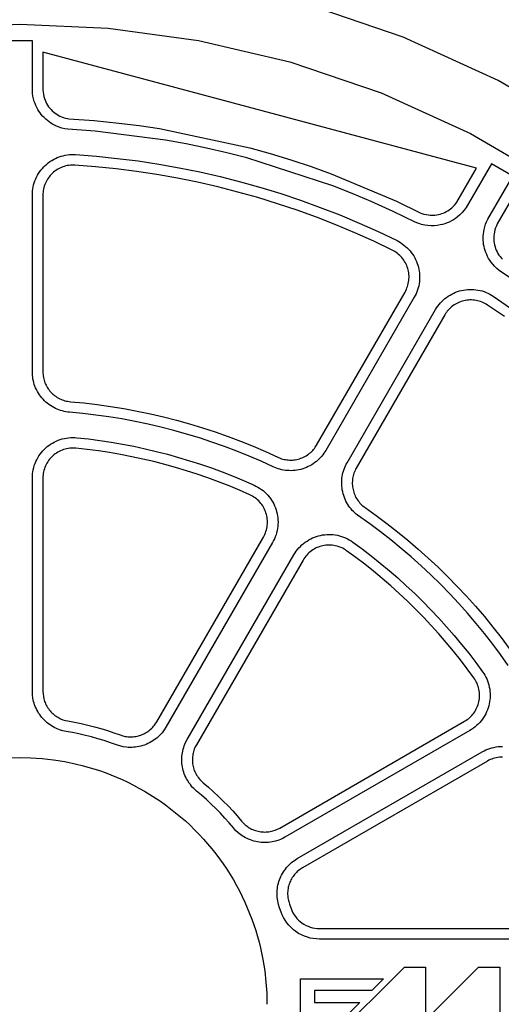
# Model space of a CAD drawing. Header units: inches. Extents: x -8.4 to 8.4, y -8.4 to 8.4.
# Tile 13 of 16: x 0 to 2.7, y 0 to 5.5. Entities that reach past the tile are written whole.
import ezdxf

# ---------------------------------------------------------------- set-up
doc = ezdxf.new("R2010")
doc.units = ezdxf.units.IN
doc.layers.get('0').update_dxf_attribs({"true_color": 0xc2ced6})

msp = doc.modelspace()

# ---------------------------------------------------------------- linework, layer by layer
for points in [[(5.7834, -0.5218), (5.8069, 0), (5.7834, 0.5218), (5.71, 1.0566), (5.5828, 1.5978), (5.3992, 2.1375), (5.1582, 2.6671), (4.8604, 3.1776), (4.5082, 3.6601), (4.1061, 4.1061), (3.6601, 4.5082), (3.1776, 4.8604), (2.6671, 5.1582), (2.1375, 5.3992), (1.5978, 5.5828), (1.0566, 5.71), (0.5218, 5.7834), (0, 5.8069), (-0.5218, 5.7834)], [(-0.4917, 5.4502), (0, 5.4723), (0.4917, 5.4502), (0.9958, 5.381), (1.5058, 5.2611), (2.0143, 5.0881), (2.5134, 4.861), (2.9945, 4.5803), (3.4492, 4.2485), (3.8695, 3.8695), (4.2485, 3.4492), (4.5803, 2.9945), (4.861, 2.5134), (5.0881, 2.0143), (5.2611, 1.5058), (5.381, 0.9958), (5.4502, 0.4917), (5.4723, 0), (5.4502, -0.4917)], [(2.7997, 4.0114), (2.6732, 4.0974), (2.6604, 4.1079), (2.6485, 4.1193), (2.6374, 4.1315), (2.6273, 4.1444), (2.6206, 4.1542), (2.6145, 4.1642), (2.6088, 4.1746), (2.6037, 4.1852), (2.5991, 4.1964), (2.5951, 4.2078), (2.5917, 4.2194), (2.5889, 4.2312), (2.5868, 4.2425), (2.5854, 4.2539), (2.5845, 4.2653), (2.5841, 4.2768), (2.5844, 4.2889), (2.5854, 4.301), (2.5869, 4.313), (2.5892, 4.3248), (2.5929, 4.3398), (2.5977, 4.3545), (2.6034, 4.3688), (2.6101, 4.3827), (2.7493, 4.6241), (2.6299, 4.693), (2.4885, 4.4487), (2.478, 4.4339), (2.4663, 4.4201), (2.4535, 4.4072), (2.4398, 4.3953), (2.4291, 4.3874), (2.418, 4.38), (2.4065, 4.3734), (2.3946, 4.3674), (2.3824, 4.3622), (2.3699, 4.3576), (2.3571, 4.3539), (2.3442, 4.3508), (2.3274, 4.3481), (2.3106, 4.3466), (2.2924, 4.3464), (2.2752, 4.3476), (2.2582, 4.35), (2.2405, 4.354), (2.2303, 4.357), (2.2203, 4.3604), (2.2052, 4.3667), (2.0829, 4.4261), (1.9595, 4.4821), (1.8526, 4.5274), (1.7446, 4.5701), (1.2661, 4.7251), (1.1536, 4.7538), (1.0404, 4.7798), (0.9267, 4.8032), (0.8124, 4.8238), (0.4189, 4.8738), (0.2663, 4.8851), (0.2501, 4.8878), (0.2341, 4.8916), (0.2184, 4.8967), (0.2031, 4.9028), (0.1924, 4.9079), (0.1821, 4.9135), (0.172, 4.9197), (0.1623, 4.9264), (0.1527, 4.9337), (0.1435, 4.9416), (0.1348, 4.95), (0.1265, 4.9588), (0.119, 4.9675), (0.112, 4.9766), (0.1055, 4.9861), (0.0995, 4.9959), (0.0937, 5.0065), (0.0885, 5.0174), (0.0839, 5.0286), (0.0799, 5.04), (0.0756, 5.0548), (0.0724, 5.0699), (0.0702, 5.0852), (0.0691, 5.1006), (0.0689, 5.3792), (-0.0689, 5.3792)], [(0.128, 5.1043), (0.1288, 5.0923), (0.1305, 5.0803), (0.1331, 5.0686), (0.1364, 5.057), (0.14, 5.0473), (0.1441, 5.0378), (0.1488, 5.0286), (0.1541, 5.0198), (0.1599, 5.0112), (0.1663, 5.003), (0.1731, 4.9953), (0.1804, 4.988), (0.1881, 4.9811), (0.1962, 4.9747), (0.2047, 4.9689), (0.2136, 4.9636), (0.2228, 4.9588), (0.2322, 4.9546), (0.2419, 4.951), (0.2518, 4.948), (0.2652, 4.945), (0.2726, 4.9438), (0.414, 4.9335), (0.5511, 4.92), (0.665, 4.9059), (0.7786, 4.8892), (1.2814, 4.7821), (1.3963, 4.7498), (1.5104, 4.7148), (1.6237, 4.677), (1.736, 4.6365), (2.0999, 4.4834), (2.2332, 4.4189), (2.2428, 4.4151), (2.2527, 4.4119), (2.2655, 4.4088), (2.2785, 4.4066), (2.2876, 4.4057), (2.2968, 4.4054), (2.306, 4.4055), (2.3151, 4.4061), (2.3248, 4.4073), (2.3344, 4.4091), (2.3439, 4.4115), (2.3532, 4.4143), (2.3618, 4.4176), (2.3702, 4.4212), (2.3784, 4.4254), (2.3864, 4.4299), (2.3941, 4.4349), (2.4015, 4.4404), (2.4086, 4.4462), (2.4154, 4.4524), (2.4245, 4.4619), (2.4328, 4.4722), (2.4375, 4.4787), (2.547, 4.6674), (0.128, 5.3155), (0.128, 5.1043)], [(0.2664, 3.3065), (0.2563, 3.308), (0.2464, 3.31), (0.2365, 3.3124), (0.2267, 3.3152), (0.2171, 3.3185), (0.2077, 3.3222), (0.1985, 3.3264), (0.1888, 3.3312), (0.1793, 3.3366), (0.17, 3.3424), (0.1611, 3.3487), (0.1524, 3.3554), (0.1441, 3.3625), (0.1362, 3.3699), (0.1287, 3.3777), (0.1215, 3.3859), (0.1147, 3.3944), (0.1084, 3.4033), (0.1024, 3.4124), (0.0969, 3.4219), (0.0919, 3.4316), (0.0873, 3.4415), (0.0833, 3.4515), (0.08, 3.4611), (0.077, 3.4708), (0.0746, 3.4807), (0.0725, 3.4906), (0.0709, 3.5007), (0.0698, 3.5108), (0.0691, 3.5209), (0.0689, 3.531), (0.0689, 4.5179), (0.0692, 4.5292), (0.07, 4.5406), (0.0715, 4.552), (0.0735, 4.5634), (0.0761, 4.5748), (0.0794, 4.586), (0.0832, 4.5971), (0.0876, 4.608), (0.0925, 4.6186), (0.098, 4.629), (0.104, 4.639), (0.1105, 4.6487), (0.1174, 4.6579), (0.1247, 4.6668), (0.1325, 4.6752), (0.1405, 4.6831), (0.149, 4.6907), (0.1578, 4.6978), (0.1672, 4.7046), (0.1769, 4.7109), (0.1869, 4.7167), (0.1973, 4.722), (0.208, 4.7268), (0.219, 4.7311), (0.2301, 4.7347), (0.2414, 4.7378), (0.2529, 4.7403), (0.2643, 4.7422), (0.2758, 4.7435), (0.2873, 4.7442), (0.2987, 4.7443), (0.31, 4.7438), (0.4265, 4.7348), (0.5427, 4.7229), (0.6585, 4.7081), (0.774, 4.6905), (0.8889, 4.6701), (1.0034, 4.6468), (1.1173, 4.6208), (1.2304, 4.592), (1.3428, 4.5603), (1.4545, 4.526), (1.5652, 4.4889), (1.675, 4.4491), (1.7838, 4.4066), (1.8915, 4.3614), (1.9981, 4.3137), (2.1034, 4.2633), (2.1134, 4.258), (2.1232, 4.2522), (2.1328, 4.2459), (2.1422, 4.239), (2.1512, 4.2316), (2.1598, 4.2238), (2.1681, 4.2155), (2.1759, 4.2067), (2.1832, 4.1976), (2.1901, 4.1881), (2.1965, 4.1783), (2.2023, 4.1682), (2.2075, 4.1578), (2.2122, 4.1473), (2.2163, 4.1367), (2.2199, 4.126), (2.2229, 4.1151), (2.2254, 4.1039), (2.2273, 4.0926), (2.2287, 4.0811), (2.2294, 4.0695), (2.2296, 4.0578), (2.2292, 4.0461), (2.2281, 4.0344), (2.2265, 4.0228), (2.2243, 4.0113), (2.2214, 3.9999), (2.218, 3.9888), (2.2141, 3.9779), (2.2097, 3.9673), (2.2047, 3.957), (2.1993, 3.9471), (1.7058, 3.0924), (1.6954, 3.076), (1.6895, 3.0679), (1.6832, 3.06), (1.6764, 3.0524), (1.6693, 3.0449), (1.6617, 3.0377), (1.6536, 3.0308), (1.6452, 3.0242), (1.6365, 3.018), (1.6273, 3.0121), (1.6179, 3.0067), (1.6081, 3.0017), (1.5981, 2.9971), (1.5879, 2.9931), (1.5774, 2.9895), (1.5668, 2.9865), (1.5561, 2.984), (1.5453, 2.982), (1.5344, 2.9805), (1.5236, 2.9796), (1.5127, 2.9792), (1.502, 2.9793), (1.4913, 2.9799), (1.4808, 2.981), (1.4704, 2.9826), (1.4603, 2.9847), (1.4504, 2.9871), (1.4407, 2.99), (1.4313, 2.9932), (1.4133, 3.0008), (1.3462, 3.0315), (1.2784, 3.0607), (1.21, 3.0884), (1.141, 3.1145), (1.0711, 3.1392), (1.0007, 3.1624), (0.9298, 3.1839), (0.8585, 3.2039), (0.7867, 3.2223), (0.7145, 3.2391), (0.642, 3.2542), (0.5691, 3.2677), (0.4963, 3.2796), (0.4232, 3.2898), (0.3499, 3.2984), (0.2764, 3.3054), (0.2664, 3.3065)], [(0.3563, 3.3571), (0.431, 3.3484), (0.5056, 3.3379), (0.5799, 3.3258), (0.6538, 3.3121), (0.7275, 3.2967), (0.8009, 3.2796), (0.8738, 3.261), (0.9462, 3.2407), (1.0183, 3.2188), (1.0898, 3.1953), (1.1607, 3.1702), (1.2311, 3.1435), (1.3009, 3.1153), (1.37, 3.0855), (1.4385, 3.0542), (1.4517, 3.0486), (1.4587, 3.0462), (1.4659, 3.0441), (1.4732, 3.0423), (1.4807, 3.0408), (1.4884, 3.0396), (1.4961, 3.0388), (1.504, 3.0383), (1.512, 3.0383), (1.52, 3.0385), (1.528, 3.0392), (1.536, 3.0403), (1.544, 3.0418), (1.5519, 3.0436), (1.5598, 3.0459), (1.5675, 3.0485), (1.5751, 3.0515), (1.5825, 3.0549), (1.5897, 3.0586), (1.5967, 3.0626), (1.6034, 3.0669), (1.6099, 3.0715), (1.6161, 3.0764), (1.622, 3.0815), (1.6276, 3.0868), (1.633, 3.0923), (1.6379, 3.098), (1.6426, 3.1038), (1.647, 3.1098), (1.6547, 3.1219), (2.1482, 3.9766), (2.1521, 3.984), (2.1558, 3.9916), (2.1591, 3.9994), (2.162, 4.0074), (2.1645, 4.0157), (2.1666, 4.0241), (2.1683, 4.0326), (2.1695, 4.0411), (2.1702, 4.0498), (2.1706, 4.0584), (2.1704, 4.0671), (2.1699, 4.0757), (2.1689, 4.0842), (2.1674, 4.0925), (2.1656, 4.1008), (2.1634, 4.1088), (2.1607, 4.1168), (2.1577, 4.1246), (2.1542, 4.1324), (2.1503, 4.14), (2.146, 4.1475), (2.1414, 4.1547), (2.1363, 4.1617), (2.1308, 4.1685), (2.1251, 4.175), (2.119, 4.1811), (2.1126, 4.1869), (2.1059, 4.1924), (2.099, 4.1975), (2.0919, 4.2022), (2.0847, 4.2064), (2.0773, 4.2103), (1.9732, 4.2601), (1.868, 4.3073), (1.7616, 4.3519), (1.6542, 4.3938), (1.5458, 4.4331), (1.4364, 4.4698), (1.3261, 4.5037), (1.2151, 4.5349), (1.1034, 4.5634), (0.9909, 4.5891), (0.8779, 4.6121), (0.7643, 4.6322), (0.6503, 4.6496), (0.5359, 4.6642), (0.4212, 4.676), (0.3062, 4.6849), (0.2978, 4.6852), (0.2894, 4.6851), (0.2809, 4.6846), (0.2724, 4.6837), (0.2639, 4.6823), (0.2555, 4.6804), (0.2471, 4.6782), (0.2389, 4.6755), (0.2308, 4.6723), (0.2229, 4.6688), (0.2152, 4.6648), (0.2078, 4.6605), (0.2006, 4.6559), (0.1937, 4.6509), (0.1871, 4.6456), (0.1809, 4.64), (0.1749, 4.6342), (0.1692, 4.628), (0.1638, 4.6214), (0.1587, 4.6146), (0.1539, 4.6074), (0.1495, 4.6), (0.1454, 4.5923), (0.1418, 4.5845), (0.1385, 4.5764), (0.1357, 4.5682), (0.1333, 4.5599), (0.1314, 4.5515), (0.1299, 4.5431), (0.1288, 4.5347), (0.1282, 4.5263), (0.128, 4.5179), (0.128, 3.531), (0.1281, 3.5232), (0.1287, 3.5155), (0.1296, 3.5078), (0.1309, 3.5001), (0.1325, 3.4924), (0.1344, 3.4849), (0.1367, 3.4775), (0.1394, 3.4702), (0.1424, 3.463), (0.1457, 3.456), (0.1493, 3.4491), (0.1533, 3.4424), (0.1576, 3.4359), (0.1622, 3.4296), (0.167, 3.4235), (0.1721, 3.4177), (0.1775, 3.4121), (0.1832, 3.4068), (0.1891, 3.4017), (0.1952, 3.3969), (0.2015, 3.3924), (0.2081, 3.3882), (0.2148, 3.3843), (0.2217, 3.3807), (0.2287, 3.3775), (0.2359, 3.3745), (0.2433, 3.372), (0.2508, 3.3697), (0.2583, 3.3678), (0.266, 3.3663), (0.2736, 3.3651), (0.2813, 3.3642), (0.3563, 3.3571)], [(2.7686, 4.5394), (2.663, 4.3564)], [(2.663, 4.3564), (2.6577, 4.3456), (2.6532, 4.3344), (2.6495, 4.323), (2.6467, 4.3113), (2.6449, 4.3011), (2.6437, 4.2908), (2.6432, 4.2805), (2.6433, 4.2702), (2.6441, 4.2599), (2.6455, 4.2496), (2.6475, 4.2395), (2.6502, 4.2295), (2.6534, 4.2197), (2.6573, 4.2101), (2.6617, 4.2008), (2.6668, 4.1918), (2.6723, 4.1831), (2.6784, 4.1747), (2.685, 4.1668), (2.692, 4.1592)], [(1.8252, 3.0235), (2.3186, 3.8782), (2.3245, 3.8878), (2.331, 3.8973), (2.3379, 3.9064), (2.3454, 3.9153), (2.3533, 3.9238), (2.3617, 3.9319), (2.3706, 3.9396), (2.3798, 3.9468), (2.3894, 3.9536), (2.3993, 3.9598), (2.4096, 3.9655), (2.42, 3.9706), (2.4306, 3.9752), (2.4414, 3.9792), (2.4523, 3.9826), (2.4633, 3.9855), (2.4743, 3.9878), (2.4856, 3.9895), (2.497, 3.9907), (2.5086, 3.9913), (2.5202, 3.9913), (2.5319, 3.9907), (2.5436, 3.9895), (2.5552, 3.9877), (2.5667, 3.9853), (2.578, 3.9823), (2.5891, 3.9788), (2.6, 3.9747), (2.6106, 3.97), (2.6209, 3.9649), (2.6309, 3.9593), (2.6404, 3.9532), (2.7367, 3.8872)], [(2.7025, 3.8391), (2.6076, 3.9041), (2.6005, 3.9086), (2.5932, 3.9128), (2.5856, 3.9165), (2.5778, 3.92), (2.5697, 3.923), (2.5615, 3.9256), (2.5531, 3.9278), (2.5446, 3.9296), (2.536, 3.931), (2.5274, 3.9318), (2.5188, 3.9323), (2.5102, 3.9323), (2.5016, 3.9318), (2.4932, 3.9309), (2.4849, 3.9296), (2.4767, 3.9279), (2.4686, 3.9258), (2.4605, 3.9233), (2.4526, 3.9204), (2.4447, 3.917), (2.437, 3.9132), (2.4294, 3.909), (2.4221, 3.9044), (2.415, 3.8994), (2.4082, 3.894), (2.4016, 3.8884), (2.3954, 3.8824), (2.3895, 3.8761), (2.384, 3.8695), (2.3789, 3.8628), (2.3741, 3.8558), (2.3698, 3.8487), (1.8763, 2.9939), (1.8726, 2.9871), (1.8692, 2.9802), (1.8661, 2.973), (1.8634, 2.9657), (1.8609, 2.9583), (1.8589, 2.9508), (1.8572, 2.9432), (1.8558, 2.9356), (1.8548, 2.9279), (1.8542, 2.9202), (1.8539, 2.9124), (1.854, 2.9046), (1.8544, 2.8968), (1.8552, 2.889), (1.8564, 2.8814), (1.8579, 2.8738), (1.8598, 2.8662), (1.862, 2.8588), (1.8646, 2.8514), (1.8675, 2.8442), (1.8707, 2.8371), (1.8743, 2.8302), (1.8782, 2.8235), (1.8824, 2.8169), (1.8868, 2.8106), (1.8916, 2.8045), (1.8967, 2.7986), (1.902, 2.7929), (1.9076, 2.7875), (1.9135, 2.7823), (1.9195, 2.7774), (1.9258, 2.7729), (1.9868, 2.7294)], [(0.5388, 1.4483), (0.5045, 1.4606), (0.4699, 1.4721), (0.4351, 1.4828), (0.3999, 1.4926), (0.3646, 1.5016), (0.3291, 1.5098), (0.2934, 1.5172), (0.2575, 1.5237), (0.2394, 1.5275), (0.2212, 1.533), (0.2031, 1.5401), (0.1942, 1.5443), (0.1853, 1.549), (0.1766, 1.5541), (0.1681, 1.5596), (0.1598, 1.5655), (0.1518, 1.5718), (0.144, 1.5785), (0.1364, 1.5856), (0.1292, 1.593), (0.1224, 1.6007), (0.1159, 1.6088), (0.1098, 1.6171), (0.104, 1.6257), (0.0987, 1.6346), (0.0938, 1.6436), (0.0894, 1.6527), (0.0854, 1.662), (0.0818, 1.6714), (0.0787, 1.6809), (0.076, 1.6904), (0.072, 1.7095), (0.0697, 1.7284), (0.0689, 1.7469), (0.0689, 2.938), (0.0692, 2.9495), (0.0701, 2.9611), (0.0716, 2.9728), (0.0737, 2.9844), (0.0765, 2.996), (0.0798, 3.0074), (0.0838, 3.0187), (0.0884, 3.0298), (0.0935, 3.0406), (0.0992, 3.0512), (0.1055, 3.0613), (0.1122, 3.0711), (0.1194, 3.0805), (0.127, 3.0894), (0.1351, 3.0979), (0.1434, 3.1058), (0.1522, 3.1134), (0.1614, 3.1205), (0.171, 3.1272), (0.1811, 3.1334), (0.1915, 3.1391), (0.2023, 3.1443), (0.2133, 3.149), (0.2246, 3.153), (0.2361, 3.1565), (0.2477, 3.1593), (0.2594, 3.1615), (0.2712, 3.1631), (0.283, 3.164), (0.2948, 3.1643), (0.3064, 3.1641), (0.3179, 3.1632), (0.3815, 3.1562), (0.4451, 3.1478), (0.5085, 3.1382), (0.5718, 3.1273), (0.6349, 3.1151), (0.6978, 3.1016), (0.7605, 3.0868), (0.8228, 3.0708), (0.8848, 3.0535), (0.9465, 3.035), (1.0077, 3.0152), (1.0684, 2.9942), (1.1287, 2.972), (1.1885, 2.9486), (1.2477, 2.9241), (1.3063, 2.8984), (1.3167, 2.8934), (1.3269, 2.8878), (1.3369, 2.8816), (1.3466, 2.8749), (1.3561, 2.8676), (1.3651, 2.8599), (1.3738, 2.8516), (1.382, 2.8429), (1.3898, 2.8337), (1.397, 2.8242), (1.4037, 2.8143), (1.4099, 2.8042), (1.4155, 2.7937), (1.4205, 2.7831), (1.4249, 2.7723), (1.4287, 2.7614), (1.432, 2.7504), (1.4347, 2.7391), (1.4368, 2.7275), (1.4384, 2.7158), (1.4393, 2.7039), (1.4396, 2.692), (1.4393, 2.68), (1.4384, 2.6681), (1.4368, 2.6562), (1.4346, 2.6444), (1.4318, 2.6328), (1.4284, 2.6214), (1.4244, 2.6103), (1.4199, 2.5994), (1.4148, 2.5889), (1.4093, 2.5788), (0.8138, 1.5473), (0.8039, 1.5316), (0.7924, 1.5165), (0.7794, 1.502), (0.7723, 1.4951), (0.7649, 1.4884), (0.7571, 1.4821), (0.7489, 1.476), (0.7405, 1.4703), (0.7318, 1.4649), (0.7228, 1.4599), (0.7135, 1.4554), (0.7041, 1.4512), (0.6944, 1.4475), (0.6846, 1.4442), (0.6746, 1.4414), (0.6646, 1.439), (0.6545, 1.4371), (0.6443, 1.4357), (0.6342, 1.4347), (0.6241, 1.4342), (0.614, 1.4341), (0.604, 1.4345), (0.5942, 1.4353), (0.5749, 1.4382), (0.5564, 1.4426), (0.5388, 1.4483)], [(1.3582, 2.6083), (1.3622, 2.6158), (1.366, 2.6236), (1.3693, 2.6316), (1.3722, 2.6398), (1.3748, 2.6482), (1.3768, 2.6568), (1.3785, 2.6655), (1.3796, 2.6743), (1.3804, 2.6831), (1.3806, 2.692), (1.3804, 2.7008), (1.3797, 2.7096), (1.3785, 2.7182), (1.3769, 2.7268), (1.3749, 2.7351), (1.3725, 2.7433), (1.3697, 2.7514), (1.3664, 2.7593), (1.3627, 2.7672), (1.3586, 2.7749), (1.354, 2.7824), (1.3491, 2.7897), (1.3437, 2.7968), (1.338, 2.8035), (1.3319, 2.81), (1.3255, 2.8161), (1.3188, 2.8218), (1.3118, 2.8272), (1.3046, 2.8321), (1.2973, 2.8367), (1.2897, 2.8408), (1.282, 2.8445), (1.2243, 2.8698), (1.1661, 2.894), (1.1073, 2.917), (1.0482, 2.9387), (0.9886, 2.9593), (0.9286, 2.9787), (0.8683, 2.9968), (0.8075, 3.0138), (0.7465, 3.0295), (0.6851, 3.0439), (0.6235, 3.0571), (0.5616, 3.0691), (0.4995, 3.0798), (0.4372, 3.0893), (0.3747, 3.0975), (0.312, 3.1044), (0.3035, 3.1051), (0.2949, 3.1053), (0.2862, 3.105), (0.2775, 3.1043), (0.2688, 3.1032), (0.2601, 3.1015), (0.2515, 3.0995), (0.243, 3.0969), (0.2347, 3.0939), (0.2265, 3.0905), (0.2186, 3.0867), (0.2109, 3.0824), (0.2034, 3.0778), (0.1963, 3.0729), (0.1895, 3.0676), (0.183, 3.062), (0.1769, 3.0562), (0.1709, 3.0499), (0.1653, 3.0433), (0.16, 3.0364), (0.155, 3.0291), (0.1504, 3.0216), (0.1462, 3.0138), (0.1423, 3.0058), (0.139, 2.9976), (0.136, 2.9893), (0.1335, 2.9808), (0.1315, 2.9723), (0.1299, 2.9637), (0.1288, 2.9551), (0.1282, 2.9465), (0.128, 2.938), (0.128, 1.7469), (0.1286, 1.7327), (0.1304, 1.7186), (0.1334, 1.7047), (0.1375, 1.6911), (0.1402, 1.6841), (0.1432, 1.6771), (0.1465, 1.6703), (0.1501, 1.6636), (0.1541, 1.6571), (0.1583, 1.6508), (0.1627, 1.6447), (0.1675, 1.6389), (0.1725, 1.6332), (0.1777, 1.6278), (0.1833, 1.6226), (0.189, 1.6176), (0.195, 1.6129), (0.2011, 1.6085), (0.2075, 1.6044), (0.214, 1.6006), (0.2267, 1.5943), (0.2399, 1.589), (0.2535, 1.5848), (0.2674, 1.5819), (0.3046, 1.5751), (0.3416, 1.5675), (0.3785, 1.559), (0.4152, 1.5497), (0.4517, 1.5394), (0.4879, 1.5283), (0.5238, 1.5164), (0.5594, 1.5037), (0.5733, 1.4992), (0.5804, 1.4974), (0.5876, 1.4959), (0.5949, 1.4947), (0.6022, 1.4939), (0.6168, 1.4932), (0.6241, 1.4933), (0.6315, 1.4937), (0.6388, 1.4945), (0.646, 1.4956), (0.6533, 1.497), (0.6604, 1.4987), (0.6675, 1.5007), (0.6744, 1.503), (0.6812, 1.5057), (0.6879, 1.5086), (0.6945, 1.5118), (0.701, 1.5154), (0.7073, 1.5192), (0.7134, 1.5232), (0.7193, 1.5275), (0.725, 1.5321), (0.7359, 1.542), (0.7409, 1.5473), (0.7458, 1.5528), (0.7504, 1.5586), (0.7547, 1.5645), (0.7626, 1.5768), (1.3582, 2.6083)], [(2.7243, 1.8921), (2.6817, 1.9521), (2.6376, 2.0112), (2.5922, 2.0695), (2.5454, 2.1268), (2.4973, 2.183), (2.4479, 2.2383), (2.3973, 2.2924), (2.3454, 2.3454), (2.2924, 2.3973), (2.2383, 2.4479), (2.183, 2.4973), (2.1268, 2.5454), (2.0695, 2.5922), (2.0112, 2.6376), (1.9521, 2.6817), (1.8839, 2.7303), (1.876, 2.7366), (1.8683, 2.7433), (1.861, 2.7504), (1.854, 2.7577), (1.8473, 2.7654), (1.841, 2.7733), (1.835, 2.7815), (1.8291, 2.7906), (1.8235, 2.7999), (1.8185, 2.8096), (1.8138, 2.8195), (1.8097, 2.8296), (1.806, 2.8399), (1.8029, 2.8503), (1.8003, 2.8609), (1.7982, 2.8715), (1.7966, 2.8823), (1.7955, 2.8931), (1.7949, 2.9041), (1.7949, 2.915), (1.7954, 2.9259), (1.7964, 2.9367), (1.7979, 2.9475), (1.7998, 2.9574), (1.8021, 2.9673), (1.8049, 2.9771), (1.8081, 2.9867), (1.8118, 2.9962), (1.8158, 3.0055), (1.8203, 3.0146), (1.8252, 3.0235)], [(1.9868, 2.7294), (2.047, 2.6846), (2.1063, 2.6383), (2.1646, 2.5907), (2.2219, 2.5417), (2.2781, 2.4915), (2.3332, 2.4399), (2.3872, 2.3872), (2.4399, 2.3332), (2.4915, 2.2781), (2.5417, 2.2219), (2.5907, 2.1646), (2.6383, 2.1063), (2.6846, 2.047), (2.7294, 1.9868)], [(1.4784, 0.9331), (1.462, 0.9245), (1.4445, 0.9171), (1.4259, 0.9111), (1.4164, 0.9086), (1.4066, 0.9066), (1.3967, 0.905), (1.3866, 0.9038), (1.3764, 0.9031), (1.3662, 0.9028), (1.3559, 0.903), (1.3456, 0.9036), (1.3353, 0.9048), (1.3251, 0.9064), (1.315, 0.9084), (1.3049, 0.9109), (1.295, 0.9139), (1.2853, 0.9173), (1.2758, 0.9212), (1.2666, 0.9254), (1.2575, 0.93), (1.2488, 0.935), (1.2404, 0.9403), (1.2322, 0.9459), (1.217, 0.958), (1.2031, 0.9711), (1.1908, 0.9849), (1.1672, 1.0127), (1.143, 1.0399), (1.1182, 1.0666), (1.0927, 1.0927), (1.0666, 1.1182), (1.0399, 1.143), (1.0127, 1.1672), (0.9849, 1.1908), (0.9702, 1.2041), (0.9633, 1.2112), (0.9567, 1.2186), (0.9504, 1.2263), (0.9445, 1.2343), (0.9337, 1.251), (0.9289, 1.2596), (0.9245, 1.2685), (0.9204, 1.2776), (0.9168, 1.2868), (0.9135, 1.2962), (0.9107, 1.3058), (0.9083, 1.3154), (0.9064, 1.3251), (0.9048, 1.3349), (0.9037, 1.3447), (0.903, 1.3547), (0.9028, 1.3646), (0.903, 1.3745), (0.9036, 1.3845), (0.9047, 1.3943), (0.9061, 1.4041), (0.9104, 1.4235), (0.9132, 1.433), (0.9164, 1.4424), (0.92, 1.4517), (0.924, 1.4608), (0.9331, 1.4784), (1.5286, 2.5099), (1.5347, 2.5197), (1.5412, 2.5294), (1.5484, 2.5387), (1.556, 2.5477), (1.5642, 2.5563), (1.5728, 2.5646), (1.5819, 2.5724), (1.5914, 2.5797), (1.6013, 2.5865), (1.6115, 2.5928), (1.622, 2.5985), (1.6327, 2.6036), (1.6437, 2.6081), (1.6547, 2.612), (1.6659, 2.6153), (1.6771, 2.618), (1.6885, 2.6202), (1.7, 2.6217), (1.7117, 2.6227), (1.7235, 2.6231), (1.7354, 2.6228), (1.7473, 2.622), (1.7592, 2.6204), (1.771, 2.6183), (1.7827, 2.6155), (1.7942, 2.6122), (1.8054, 2.6082), (1.8164, 2.6037), (1.8271, 2.5986), (1.8374, 2.593), (1.8474, 2.587), (1.8569, 2.5805), (1.9086, 2.5425), (1.9595, 2.5035), (2.0096, 2.4634), (2.0589, 2.4224), (2.1074, 2.3802), (2.1552, 2.3371), (2.202, 2.293), (2.248, 2.248), (2.293, 2.202), (2.3371, 2.1552), (2.3802, 2.1074), (2.4224, 2.0589), (2.4634, 2.0096), (2.5035, 1.9595), (2.5425, 1.9086), (2.5805, 1.8569), (2.587, 1.8474), (2.593, 1.8374), (2.5986, 1.8271), (2.6037, 1.8164), (2.6082, 1.8054), (2.6122, 1.7942), (2.6155, 1.7827), (2.6183, 1.771), (2.6204, 1.7592), (2.622, 1.7473), (2.6228, 1.7354), (2.6231, 1.7235), (2.6227, 1.7117), (2.6217, 1.7), (2.6202, 1.6885), (2.618, 1.6771), (2.6153, 1.6659), (2.612, 1.6547), (2.6081, 1.6437), (2.6036, 1.6327), (2.5985, 1.622), (2.5928, 1.6115), (2.5865, 1.6013), (2.5797, 1.5914), (2.5724, 1.5819), (2.5646, 1.5728), (2.5563, 1.5642), (2.5477, 1.556), (2.5387, 1.5484), (2.5294, 1.5412), (2.5197, 1.5347), (2.5099, 1.5286), (1.4784, 0.9331)], [(2.4876, 1.5842), (2.4947, 1.5891), (2.5016, 1.5944), (2.5083, 1.6), (2.5147, 1.6061), (2.5208, 1.6124), (2.5266, 1.6192), (2.532, 1.6262), (2.537, 1.6335), (2.5416, 1.641), (2.5458, 1.6488), (2.5496, 1.6567), (2.5529, 1.6648), (2.5558, 1.673), (2.5583, 1.6812), (2.5603, 1.6895), (2.5619, 1.6979), (2.563, 1.7064), (2.5638, 1.7151), (2.564, 1.7238), (2.5638, 1.7326), (2.5632, 1.7414), (2.5621, 1.7502), (2.5605, 1.7589), (2.5584, 1.7675), (2.556, 1.776), (2.553, 1.7844), (2.5497, 1.7925), (2.5459, 1.8004), (2.5418, 1.808), (2.5373, 1.8154), (2.5325, 1.8224), (2.4953, 1.873), (2.4571, 1.923), (2.4177, 1.9722), (2.3774, 2.0206), (2.3361, 2.0683), (2.2937, 2.1151), (2.2504, 2.1611), (2.2062, 2.2062), (2.1611, 2.2504), (2.1151, 2.2937), (2.0683, 2.3361), (2.0206, 2.3774), (1.9722, 2.4177), (1.923, 2.4571), (1.873, 2.4953), (1.8224, 2.5325), (1.8154, 2.5373), (1.808, 2.5418), (1.8004, 2.5459), (1.7925, 2.5497), (1.7844, 2.553), (1.776, 2.556), (1.7675, 2.5584), (1.7589, 2.5605), (1.7502, 2.5621), (1.7414, 2.5632), (1.7326, 2.5638), (1.7238, 2.564), (1.7151, 2.5638), (1.7064, 2.563), (1.6979, 2.5619), (1.6895, 2.5603), (1.6812, 2.5583), (1.673, 2.5558), (1.6648, 2.5529), (1.6567, 2.5496), (1.6488, 2.5458), (1.641, 2.5416), (1.6335, 2.537), (1.6262, 2.532), (1.6192, 2.5266), (1.6124, 2.5208), (1.6061, 2.5147), (1.6, 2.5083), (1.5944, 2.5016), (1.5891, 2.4947), (1.5842, 2.4876), (1.5798, 2.4804), (0.9842, 1.4489), (0.9779, 1.4367), (0.9724, 1.4238), (0.968, 1.4101), (0.9662, 1.403), (0.9647, 1.3958), (0.9635, 1.3885), (0.9626, 1.381), (0.962, 1.3735), (0.9618, 1.3659), (0.962, 1.3583), (0.9625, 1.3507), (0.9633, 1.3431), (0.9645, 1.3356), (0.966, 1.3281), (0.9679, 1.3206), (0.9701, 1.3133), (0.9726, 1.3062), (0.9754, 1.2991), (0.9786, 1.2923), (0.982, 1.2856), (0.9856, 1.2792), (0.9896, 1.2729), (0.9937, 1.2669), (1.0027, 1.2556), (1.0123, 1.2454), (1.0225, 1.2363), (1.0514, 1.2118), (1.0796, 1.1867), (1.1073, 1.1609), (1.1344, 1.1344), (1.1609, 1.1073), (1.1867, 1.0796), (1.2118, 1.0514), (1.2363, 1.0225), (1.2454, 1.0123), (1.2556, 1.0027), (1.2669, 0.9937), (1.2729, 0.9896), (1.2792, 0.9856), (1.2856, 0.982), (1.2923, 0.9786), (1.2991, 0.9754), (1.3062, 0.9726), (1.3133, 0.9701), (1.3206, 0.9679), (1.3281, 0.966), (1.3356, 0.9645), (1.3431, 0.9633), (1.3507, 0.9625), (1.3583, 0.962), (1.3659, 0.9618), (1.3735, 0.962), (1.381, 0.9626), (1.3885, 0.9635), (1.3958, 0.9647), (1.403, 0.9662), (1.4101, 0.968), (1.4238, 0.9724), (1.4367, 0.9779), (1.4489, 0.9842), (2.4804, 1.5798), (2.4876, 1.5842)], [(1.4483, 0.5388), (1.4422, 0.5576), (1.4398, 0.5673), (1.4378, 0.577), (1.4362, 0.5869), (1.4351, 0.5967), (1.4341, 0.6165), (1.4343, 0.6264), (1.4349, 0.6363), (1.4359, 0.6462), (1.4374, 0.656), (1.4393, 0.6658), (1.4416, 0.6755), (1.4443, 0.685), (1.4475, 0.6944), (1.451, 0.7036), (1.455, 0.7127), (1.4594, 0.7216), (1.4641, 0.7304), (1.4693, 0.7389), (1.4748, 0.7472), (1.4806, 0.7552), (1.4868, 0.7629), (1.5002, 0.7775), (1.5073, 0.7844), (1.5148, 0.791), (1.5226, 0.7972), (1.5306, 0.8031), (1.5473, 0.8138), (2.5788, 1.4093), (2.5889, 1.4148), (2.5994, 1.4199), (2.6103, 1.4244), (2.6214, 1.4284), (2.6328, 1.4318), (2.6444, 1.4346), (2.6562, 1.4368), (2.6681, 1.4384), (2.68, 1.4393), (2.692, 1.4396)], [(-0.0614, 1.3766), (0, 1.378), (0.0614, 1.3766), (0.1238, 1.3724), (0.187, 1.3652), (0.2507, 1.3549), (0.3149, 1.3415), (0.347, 1.3335), (0.3792, 1.3248), (0.4113, 1.3151), (0.4434, 1.3047), (0.4753, 1.2934), (0.5072, 1.2812), (0.5389, 1.2682), (0.5705, 1.2543), (0.6018, 1.2396), (0.6329, 1.224), (0.6637, 1.2076), (0.6942, 1.1903), (0.7243, 1.1722), (0.754, 1.1533), (0.7834, 1.1336), (0.8122, 1.1131), (0.8406, 1.0918), (0.8685, 1.0698), (0.8959, 1.047), (0.9226, 1.0235), (0.9488, 0.9993), (0.9744, 0.9744), (0.9993, 0.9488), (1.0235, 0.9226), (1.047, 0.8959), (1.0698, 0.8685), (1.0918, 0.8406), (1.1131, 0.8122), (1.1336, 0.7834), (1.1533, 0.754), (1.1722, 0.7243), (1.1903, 0.6942), (1.2076, 0.6637), (1.224, 0.6329), (1.2396, 0.6018), (1.2543, 0.5705), (1.2682, 0.5389), (1.2812, 0.5072), (1.2934, 0.4753), (1.3047, 0.4434), (1.3151, 0.4113), (1.3248, 0.3792), (1.3335, 0.347), (1.3415, 0.3149), (1.3549, 0.2507), (1.3652, 0.187), (1.3724, 0.1238), (1.3766, 0.0614), (1.378, 0)], [(2.692, 1.3806), (2.6831, 1.3804), (2.6743, 1.3796), (2.6655, 1.3785), (2.6568, 1.3768), (2.6482, 1.3748), (2.6398, 1.3722), (2.6316, 1.3693), (2.6236, 1.366), (2.6158, 1.3622), (2.6083, 1.3582), (1.5768, 0.7626), (1.5645, 0.7547), (1.5586, 0.7504), (1.5528, 0.7458), (1.5473, 0.7409), (1.542, 0.7359), (1.5321, 0.725), (1.5275, 0.7193), (1.5232, 0.7134), (1.5192, 0.7073), (1.5154, 0.701), (1.5118, 0.6945), (1.5086, 0.6879), (1.5057, 0.6812), (1.503, 0.6744), (1.5007, 0.6675), (1.4987, 0.6604), (1.497, 0.6533), (1.4956, 0.646), (1.4945, 0.6388), (1.4937, 0.6315), (1.4933, 0.6241), (1.4932, 0.6168), (1.4939, 0.6022), (1.4947, 0.5949), (1.4959, 0.5876), (1.4974, 0.5804), (1.4992, 0.5733), (1.5037, 0.5594), (1.5126, 0.5348), (1.5173, 0.5228), (1.523, 0.5113), (1.5295, 0.5002), (1.5369, 0.4896), (1.545, 0.4797), (1.5539, 0.4704), (1.5635, 0.4618), (1.5737, 0.4539), (1.5845, 0.4469), (1.5958, 0.4407), (1.6076, 0.4355), (1.6197, 0.4311), (1.632, 0.4277), (1.6447, 0.4252), (1.6575, 0.4237), (1.6703, 0.4232), (2.8931, 0.4232)], [(2.8931, 0.3642), (1.6703, 0.3642), (1.6534, 0.3648), (1.6365, 0.3667), (1.6198, 0.3699), (1.6034, 0.3743), (1.5866, 0.3802), (1.5703, 0.3875), (1.5546, 0.396), (1.5396, 0.4057), (1.5255, 0.4166), (1.5122, 0.4285), (1.5, 0.4415), (1.4888, 0.4553), (1.4792, 0.4693), (1.4706, 0.484), (1.4632, 0.4993), (1.4569, 0.5151), (1.4483, 0.5388)], [(2.1444, 0.2079), (2.2623, 0.2079), (2.2623, -0.0882), (2.5584, 0.2079), (2.6763, 0.2079), (2.6763, -0.1948), (2.5992, -0.1948), (2.5992, -0.0551), (2.3987, -0.0551), (2.2591, -0.1948), (2.1852, -0.1948), (2.1852, -0.0551), (1.9847, -0.0551), (1.8451, -0.1948), (1.7417, -0.1948), (2.1444, 0.2079)], [(2.0285, 0.1429), (1.9636, 0.078), (1.6429, 0.078), (1.6429, 0.0098), (1.8954, 0.0098), (1.8305, -0.0551), (1.6429, -0.0551), (1.6429, -0.1428), (1.5658, -0.1428), (1.5658, 0.1429), (2.0285, 0.1429)]]:
    msp.add_lwpolyline(points)

doc.saveas('drawing.dxf')
